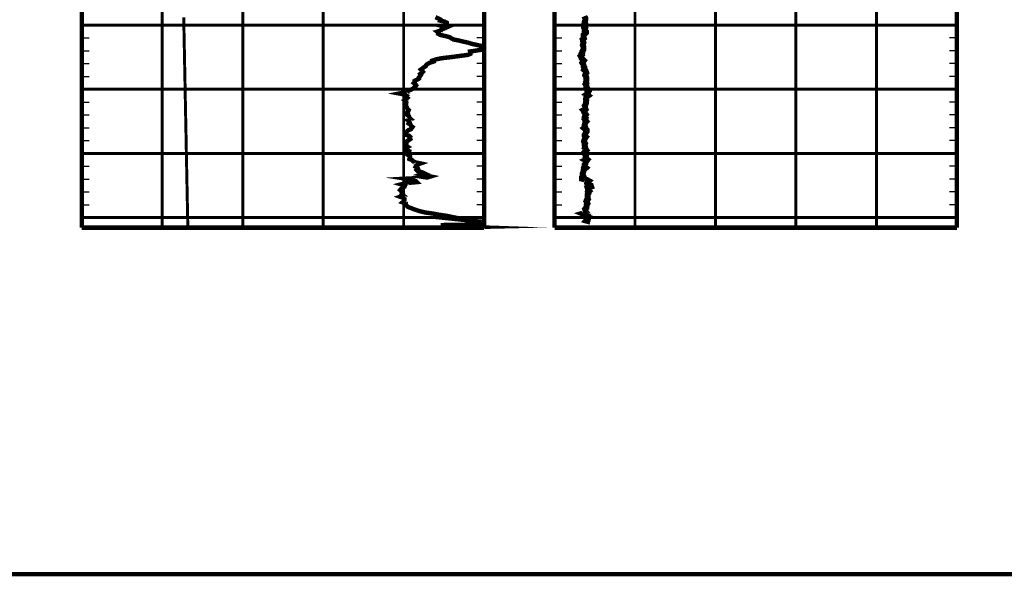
# Model space of a CAD drawing. Extents: x 83 to 619, y 53 to 229.
# Tile 10 of 14: x 463 to 540, y 53 to 96. Entities that reach past the tile are written whole.
import ezdxf

# ---------------------------------------------------------------- set-up
doc = ezdxf.new("R2010")
doc.units = 0
doc.header["$MEASUREMENT"] = 0
for name, pattern in [('DASH', [0.12, 0.08, -0.04]), ('DOT', [0.04, 0, -0.04]), ('SOLID', [0])]:
    doc.linetypes.add(name, pattern=pattern)
doc.layers.add('1', color=7, linetype='SOLID')

msp = doc.modelspace()

# ---------------------------------------------------------------- linework, layer by layer
at = {"layer": '1', "color": 7, "linetype": 'SOLID', "const_width": 0.347}
for points in [[(384.478, 52.748), (618.959, 52.748), (618.959, 228.898), (384.478, 228.898), (384.478, 52.748)], [(384.478, 52.748), (618.959, 52.748), (618.959, 228.898), (384.478, 228.898), (384.478, 52.748)], [(384.478, 52.748), (618.959, 52.748), (618.959, 228.898), (384.478, 228.898), (384.478, 52.748)], [(384.478, 52.748), (618.959, 52.748), (618.959, 228.898), (384.478, 228.898), (384.478, 52.748)], [(384.478, 52.748), (618.959, 52.748), (618.959, 228.898), (384.478, 228.898), (384.478, 52.748)], [(384.478, 52.748), (618.959, 52.748), (618.959, 228.898), (384.478, 228.898), (384.478, 52.748)], [(384.478, 52.748), (618.959, 52.748), (618.959, 228.898), (384.478, 228.898), (384.478, 52.748)], [(384.478, 52.748), (618.959, 52.748), (618.959, 228.898), (384.478, 228.898), (384.478, 52.748)], [(384.478, 52.748), (618.959, 52.748), (618.959, 228.898), (384.478, 228.898), (384.478, 52.748)], [(384.478, 52.748), (618.959, 52.748), (618.959, 228.898), (384.478, 228.898), (384.478, 52.748)], [(384.478, 52.748), (618.959, 52.748), (618.959, 228.898), (384.478, 228.898), (384.478, 52.748)], [(384.478, 52.748), (618.959, 52.748), (618.959, 228.898), (384.478, 228.898), (384.478, 52.748)], [(384.478, 52.748), (618.959, 52.748), (618.959, 228.898), (384.478, 228.898), (384.478, 52.748)], [(384.478, 52.748), (618.959, 52.748), (618.959, 228.898), (384.478, 228.898), (384.478, 52.748)], [(384.478, 52.748), (618.959, 52.748), (618.959, 228.898), (384.478, 228.898), (384.478, 52.748)], [(384.478, 52.748), (618.959, 52.748), (618.959, 228.898), (384.478, 228.898), (384.478, 52.748)], [(384.478, 52.748), (618.959, 52.748), (618.959, 228.898), (384.478, 228.898), (384.478, 52.748)], [(384.478, 52.748), (618.959, 52.748), (618.959, 228.898), (384.478, 228.898), (384.478, 52.748)], [(384.478, 52.748), (618.959, 52.748), (618.959, 228.898), (384.478, 228.898), (384.478, 52.748)], [(384.478, 52.748), (618.959, 52.748), (618.959, 228.898), (384.478, 228.898), (384.478, 52.748)], [(384.478, 52.748), (618.959, 52.748), (618.959, 228.898), (384.478, 228.898), (384.478, 52.748)], [(384.478, 52.748), (618.959, 52.748), (618.959, 228.898), (384.478, 228.898), (384.478, 52.748)], [(384.478, 52.748), (618.959, 52.748), (618.959, 228.898), (384.478, 228.898), (384.478, 52.748)], [(384.478, 52.748), (618.959, 52.748), (618.959, 228.898), (384.478, 228.898), (384.478, 52.748)], [(384.478, 52.748), (618.959, 52.748), (618.959, 228.898), (384.478, 228.898), (384.478, 52.748)], [(384.478, 52.748), (618.959, 52.748), (618.959, 228.898), (384.478, 228.898), (384.478, 52.748)], [(467.551, 185.582), (467.551, 79.789)], [(467.551, 185.582), (467.551, 79.789)], [(498.969, 185.582), (498.969, 79.789)], [(498.969, 185.582), (498.969, 79.789)], [(504.467, 185.582), (504.467, 79.789)], [(535.886, 185.582), (535.886, 79.789)], [(467.551, 79.789), (498.969, 79.789)], [(467.551, 79.789), (498.969, 79.789)], [(504.467, 79.789), (535.886, 79.789)]]:
    msp.add_lwpolyline(points, dxfattribs=at)
at = {"layer": '1', "color": 8, "linetype": 'DOT', "const_width": 0.231}
for points in [[(473.835, 185.582), (473.835, 79.789)], [(480.118, 185.582), (480.118, 79.789)], [(486.402, 185.582), (486.402, 79.789)], [(492.686, 185.582), (492.686, 79.789)], [(510.751, 185.582), (510.751, 79.789)], [(517.035, 185.582), (517.035, 79.789)], [(523.318, 185.582), (523.318, 79.789)], [(529.602, 185.582), (529.602, 79.789)], [(467.551, 95.606), (498.969, 95.606)], [(498.969, 95.606), (467.551, 95.606)], [(467.551, 95.606), (498.969, 95.606)], [(498.969, 95.606), (467.551, 95.606)], [(504.467, 95.606), (535.886, 95.606)], [(535.886, 95.606), (504.467, 95.606)], [(467.551, 90.594), (498.969, 90.594)], [(498.969, 90.594), (467.551, 90.594)], [(467.551, 90.594), (498.969, 90.594)], [(498.969, 90.594), (467.551, 90.594)], [(504.467, 90.594), (535.886, 90.594)], [(535.886, 90.594), (504.467, 90.594)], [(467.551, 85.582), (498.969, 85.582)], [(498.969, 85.582), (467.551, 85.582)], [(467.551, 85.582), (498.969, 85.582)], [(498.969, 85.582), (467.551, 85.582)], [(504.467, 85.582), (535.886, 85.582)], [(535.886, 85.582), (504.467, 85.582)], [(467.551, 80.571), (498.969, 80.571)], [(498.969, 80.571), (467.551, 80.571)], [(467.551, 80.571), (498.969, 80.571)], [(498.969, 80.571), (467.551, 80.571)], [(504.467, 80.571), (535.886, 80.571)], [(535.886, 80.571), (504.467, 80.571)]]:
    msp.add_lwpolyline(points, dxfattribs=at)
at = {"layer": '1', "color": 132, "linetype": 'DASH', "const_width": 0.231}
msp.add_lwpolyline([(475.509, 96.216), (475.511, 96.133), (475.513, 96.045), (475.514, 95.957), (475.516, 95.868), (475.518, 95.781), (475.52, 95.694), (475.521, 95.612), (475.523, 95.525), (475.525, 95.437), (475.526, 95.349), (475.528, 95.262), (475.53, 95.175), (475.532, 95.087), (475.533, 95.001), (475.535, 94.917), (475.537, 94.831), (475.538, 94.745), (475.54, 94.658), (475.542, 94.57), (475.543, 94.484), (475.545, 94.398), (475.547, 94.312), (475.548, 94.224), (475.55, 94.137), (475.552, 94.052), (475.553, 93.967), (475.555, 93.88), (475.557, 93.792), (475.559, 93.705), (475.562, 93.54), (475.563, 93.452), (475.565, 93.365), (475.567, 93.278), (475.569, 93.188), (475.57, 93.1), (475.572, 93.014), (475.574, 92.925), (475.576, 92.836), (475.577, 92.747), (475.579, 92.66), (475.581, 92.571), (475.583, 92.483), (475.584, 92.395), (475.586, 92.308), (475.588, 92.221), (475.59, 92.132), (475.591, 92.044), (475.593, 91.956), (475.595, 91.868), (475.597, 91.78), (475.598, 91.691), (475.6, 91.604), (475.602, 91.517), (475.603, 91.43), (475.605, 91.34), (475.607, 91.252), (475.609, 91.165), (475.61, 91.077), (475.612, 90.99), (475.614, 90.901), (475.615, 90.813), (475.617, 90.726), (475.619, 90.639), (475.62, 90.552), (475.622, 90.462), (475.624, 90.375), (475.626, 90.261), (475.628, 90.175), (475.629, 90.088), (475.631, 90.001), (475.633, 89.914), (475.634, 89.828), (475.636, 89.742), (475.638, 89.656), (475.639, 89.568), (475.641, 89.481), (475.643, 89.394), (475.645, 89.307), (475.646, 89.221), (475.648, 89.134), (475.65, 89.048), (475.651, 88.961), (475.653, 88.872), (475.655, 88.786), (475.657, 88.698), (475.658, 88.61), (475.66, 88.522), (475.662, 88.435), (475.663, 88.349), (475.665, 88.262), (475.667, 88.174), (475.669, 88.086), (475.67, 88), (475.672, 87.914), (475.674, 87.827), (475.675, 87.738), (475.677, 87.65), (475.679, 87.564), (475.68, 87.48), (475.682, 87.394), (475.684, 87.306), (475.686, 87.218), (475.689, 87.048), (475.691, 86.963), (475.692, 86.875), (475.694, 86.788), (475.696, 86.701), (475.697, 86.615), (475.699, 86.529), (475.701, 86.443), (475.702, 86.356), (475.704, 86.269), (475.706, 86.182), (475.708, 86.094), (475.709, 86.01), (475.711, 85.923), (475.713, 85.837), (475.714, 85.752), (475.716, 85.665), (475.718, 85.579), (475.719, 85.492), (475.721, 85.405), (475.723, 85.32), (475.724, 85.232), (475.726, 85.147), (475.728, 85.061), (475.729, 84.975), (475.731, 84.888), (475.733, 84.801), (475.735, 84.715), (475.736, 84.63), (475.738, 84.542), (475.74, 84.454), (475.741, 84.366), (475.743, 84.28), (475.745, 84.194), (475.747, 84.106), (475.748, 84.018), (475.75, 83.933), (475.753, 83.785), (475.754, 83.698), (475.756, 83.61), (475.758, 83.521), (475.759, 83.433), (475.761, 83.345), (475.763, 83.257), (475.765, 83.171), (475.766, 83.082), (475.768, 82.993), (475.77, 82.906), (475.772, 82.817), (475.773, 82.73), (475.775, 82.641), (475.777, 82.555), (475.779, 82.466), (475.78, 82.379), (475.782, 82.29), (475.784, 82.203), (475.786, 82.115), (475.787, 82.027), (475.789, 81.939), (475.791, 81.852), (475.792, 81.764), (475.794, 81.677), (475.796, 81.588), (475.798, 81.499), (475.799, 81.413), (475.801, 81.326), (475.803, 81.237), (475.805, 81.148), (475.806, 81.06), (475.808, 80.974), (475.81, 80.888), (475.811, 80.8), (475.813, 80.711), (475.815, 80.624), (475.816, 80.571), (475.82, 80.335), (475.822, 80.247), (475.823, 80.16), (475.825, 80.074), (475.827, 79.988), (475.828, 79.909), (475.83, 79.835), (475.831, 79.79)], dxfattribs=at)
at = {"layer": '1', "color": 132, "linetype": 'SOLID', "const_width": 0.347}
for points in [[(495.164, 96.216), (495.368, 96.133), (495.541, 96.045), (495.521, 95.957), (495.895, 95.868), (496.058, 95.781), (496.062, 95.694), (496.072, 95.612), (495.725, 95.525), (496.08, 95.437), (495.888, 95.349), (495.632, 95.262), (495.592, 95.175), (495.303, 95.087), (495.415, 95.001), (495.39, 94.917), (495.543, 94.831), (495.951, 94.745), (496.27, 94.658), (496.407, 94.57), (496.558, 94.484), (496.979, 94.398), (497.338, 94.312), (497.738, 94.224), (498, 94.137), (498.407, 94.052), (498.772, 93.967), (498.754, 93.88), (498.969, 93.803)], [(498.969, 93.703), (497.873, 93.54), (497.893, 93.452), (497.899, 93.365), (497.719, 93.278), (497.038, 93.188), (496.388, 93.1), (495.642, 93.014), (495.215, 92.925), (494.953, 92.836), (494.997, 92.747), (494.731, 92.66), (494.556, 92.571), (494.442, 92.483), (494.412, 92.395), (494.261, 92.308), (494.16, 92.221), (494.029, 92.132), (494.108, 92.044), (494.192, 91.956), (494.119, 91.868), (493.974, 91.78), (494.019, 91.691), (493.957, 91.604), (493.874, 91.517), (493.884, 91.43), (493.741, 91.34), (493.547, 91.252), (493.551, 91.165), (493.48, 91.077), (493.597, 90.99), (493.664, 90.901), (493.607, 90.813), (493.492, 90.726), (493.412, 90.639), (493.235, 90.552), (493.027, 90.462), (492.894, 90.375), (492.339, 90.261), (492.791, 90.175), (492.922, 90.088), (492.851, 90.001), (492.966, 89.914), (492.875, 89.828), (492.76, 89.742), (492.872, 89.656), (492.892, 89.568), (492.861, 89.481), (492.883, 89.394), (492.873, 89.307), (492.905, 89.221), (492.958, 89.134), (492.976, 89.048), (493.077, 88.961), (493.035, 88.872), (492.956, 88.786), (493.007, 88.698), (492.928, 88.61), (493.075, 88.522), (493.125, 88.435), (493.138, 88.349), (493.24, 88.262), (493.01, 88.174), (493.132, 88.086), (493.152, 88), (493.083, 87.914), (493.217, 87.827), (493.267, 87.738), (493.38, 87.65), (493.317, 87.564), (493.257, 87.48), (493.045, 87.394), (492.95, 87.306), (492.883, 87.218), (492.831, 87.048), (493.102, 86.963), (493.192, 86.875), (493.148, 86.788), (493.198, 86.701), (493.083, 86.615), (492.926, 86.529), (492.912, 86.443), (492.904, 86.356), (492.9, 86.269), (492.863, 86.182), (493.003, 86.094), (492.837, 86.01), (492.87, 85.923), (492.928, 85.837), (493.124, 85.752), (493.115, 85.665), (492.855, 85.579), (492.982, 85.492), (493.166, 85.405), (493.19, 85.32), (493.15, 85.232), (493.132, 85.147), (493.345, 85.061), (493.414, 84.975), (493.594, 84.888), (493.997, 84.801), (493.751, 84.715), (493.66, 84.63), (493.617, 84.542), (493.775, 84.454), (493.811, 84.366), (493.71, 84.28), (493.791, 84.194), (494.148, 84.106), (494.329, 84.018), (494.064, 83.933), (494.789, 83.785), (494.509, 83.698), (492.873, 83.61), (493.434, 83.521), (493.63, 83.433), (493.717, 83.345), (492.821, 83.257), (492.488, 83.171), (492.791, 83.082), (492.755, 82.993), (492.64, 82.906), (492.48, 82.817), (492.413, 82.73), (492.535, 82.641), (492.528, 82.555), (492.605, 82.466), (492.537, 82.379), (492.66, 82.29), (492.408, 82.203), (492.648, 82.115), (492.75, 82.027), (492.748, 81.939), (492.698, 81.852), (492.593, 81.764), (492.831, 81.677), (492.815, 81.588), (492.924, 81.499), (493, 81.413), (493.239, 81.326), (493.452, 81.237), (493.714, 81.148), (493.997, 81.06), (494.372, 80.974), (494.973, 80.888), (495.428, 80.8), (496.045, 80.711), (496.465, 80.624), (495.717, 80.571), (497.963, 80.335), (498.776, 80.247), (498.969, 80.23)], [(498.969, 80.041), (495.58, 79.988), (498.969, 79.939)], [(498.969, 79.859), (497.941, 79.835), (498.969, 79.799)]]:
    msp.add_lwpolyline(points, dxfattribs=at)
at = {"layer": '1', "color": 205, "linetype": 'SOLID', "const_width": 0.462}
msp.add_lwpolyline([(506.792, 96.293), (506.824, 96.216), (506.887, 96.133), (506.887, 96.045), (506.855, 95.957), (506.824, 95.868), (506.855, 95.781), (506.792, 95.694), (506.761, 95.612), (506.761, 95.525), (506.761, 95.437), (506.855, 95.349), (506.824, 95.262), (506.824, 95.175), (506.918, 95.087), (506.918, 95.001), (506.824, 94.917), (506.729, 94.831), (506.729, 94.745), (506.729, 94.658), (506.761, 94.57), (506.667, 94.484), (506.698, 94.398), (506.698, 94.312), (506.729, 94.224), (506.698, 94.137), (506.667, 94.052), (506.698, 93.967), (506.729, 93.88), (506.729, 93.792), (506.729, 93.705), (506.635, 93.54), (506.635, 93.452), (506.572, 93.365), (506.604, 93.278), (506.51, 93.188), (506.572, 93.1), (506.572, 93.014), (506.667, 92.925), (506.761, 92.836), (506.698, 92.747), (506.635, 92.66), (506.698, 92.571), (506.729, 92.483), (506.729, 92.395), (506.792, 92.308), (506.792, 92.221), (506.761, 92.132), (506.887, 92.044), (506.918, 91.956), (506.949, 91.868), (506.887, 91.78), (506.855, 91.691), (506.918, 91.604), (506.949, 91.517), (506.949, 91.43), (506.949, 91.34), (506.949, 91.252), (506.918, 91.165), (506.949, 91.077), (506.887, 90.99), (506.949, 90.901), (506.949, 90.813), (506.949, 90.726), (507.044, 90.639), (507.107, 90.552), (507.138, 90.462), (507.044, 90.375), (507.075, 90.261), (506.949, 90.175), (507.075, 90.088), (506.949, 90.001), (506.949, 89.914), (506.918, 89.828), (506.949, 89.742), (506.918, 89.656), (506.918, 89.568), (506.918, 89.481), (506.887, 89.394), (506.824, 89.307), (506.855, 89.221), (506.855, 89.134), (506.887, 89.048), (506.729, 88.961), (506.824, 88.872), (506.792, 88.786), (506.855, 88.698), (506.918, 88.61), (506.855, 88.522), (506.824, 88.435), (506.887, 88.349), (506.824, 88.262), (506.887, 88.174), (506.949, 88.086), (506.855, 88), (506.855, 87.914), (506.824, 87.827), (506.824, 87.738), (506.855, 87.65), (506.761, 87.564), (506.855, 87.48), (506.981, 87.394), (506.981, 87.306), (506.918, 87.218), (506.824, 87.048), (506.824, 86.963), (506.918, 86.875), (506.855, 86.788), (506.824, 86.701), (506.792, 86.615), (506.761, 86.529), (506.792, 86.443), (506.855, 86.356), (506.824, 86.269), (506.824, 86.182), (506.855, 86.094), (506.824, 86.01), (506.887, 85.923), (506.949, 85.837), (506.855, 85.752), (506.792, 85.665), (506.824, 85.579), (506.855, 85.492), (506.918, 85.405), (506.918, 85.32), (506.887, 85.232), (506.981, 85.147), (506.824, 85.061), (506.949, 84.975), (506.887, 84.888), (506.887, 84.801), (506.824, 84.715), (506.824, 84.63), (506.792, 84.542), (506.918, 84.454), (506.824, 84.366), (506.729, 84.28), (506.729, 84.194), (506.698, 84.106), (506.667, 84.018), (506.667, 83.933), (506.729, 83.785), (506.604, 83.698), (506.604, 83.61), (506.981, 83.521), (507.138, 83.433), (507.044, 83.345), (507.012, 83.257), (507.075, 83.171), (507.295, 83.082), (507.326, 82.993), (507.044, 82.906), (507.075, 82.817), (507.075, 82.73), (507.169, 82.641), (507.075, 82.555), (507.107, 82.466), (507.044, 82.379), (507.044, 82.29), (507.044, 82.203), (507.044, 82.115), (507.075, 82.027), (506.981, 81.939), (506.949, 81.852), (507.012, 81.764), (507.044, 81.677), (506.981, 81.588), (506.981, 81.499), (506.949, 81.413), (506.949, 81.326), (506.855, 81.237), (506.887, 81.148), (506.887, 81.06), (506.949, 80.974), (506.667, 80.888), (506.887, 80.8), (507.044, 80.711), (507.012, 80.624), (507.169, 80.571), (506.949, 80.335), (507.264, 80.247)], dxfattribs=at)
at = {"layer": '1', "color": 7, "linetype": 'SOLID'}
for points in [[(467.551, 95.606), (468.129, 95.606)], [(467.551, 95.606), (468.129, 95.606)], [(498.969, 95.606), (498.392, 95.606)], [(498.969, 95.606), (498.392, 95.606)], [(504.467, 95.606), (505.045, 95.606)], [(535.886, 95.606), (535.308, 95.606)], [(467.551, 94.604), (468.129, 94.604)], [(467.551, 94.604), (468.129, 94.604)], [(498.969, 94.604), (498.392, 94.604)], [(498.969, 94.604), (498.392, 94.604)], [(504.467, 94.604), (505.045, 94.604)], [(535.886, 94.604), (535.308, 94.604)], [(467.551, 93.601), (468.129, 93.601)], [(467.551, 93.601), (468.129, 93.601)], [(498.969, 93.601), (498.392, 93.601)], [(498.969, 93.601), (498.392, 93.601)], [(504.467, 93.601), (505.045, 93.601)], [(535.886, 93.601), (535.308, 93.601)], [(467.551, 92.599), (468.129, 92.599)], [(467.551, 92.599), (468.129, 92.599)], [(498.969, 92.599), (498.392, 92.599)], [(498.969, 92.599), (498.392, 92.599)], [(504.467, 92.599), (505.045, 92.599)], [(535.886, 92.599), (535.308, 92.599)], [(467.551, 91.597), (468.129, 91.597)], [(467.551, 91.597), (468.129, 91.597)], [(498.969, 91.597), (498.392, 91.597)], [(498.969, 91.597), (498.392, 91.597)], [(504.467, 91.597), (505.045, 91.597)], [(535.886, 91.597), (535.308, 91.597)], [(467.551, 90.594), (468.129, 90.594)], [(467.551, 90.594), (468.129, 90.594)], [(498.969, 90.594), (498.392, 90.594)], [(498.969, 90.594), (498.392, 90.594)], [(504.467, 90.594), (505.045, 90.594)], [(535.886, 90.594), (535.308, 90.594)], [(467.551, 89.592), (468.129, 89.592)], [(467.551, 89.592), (468.129, 89.592)], [(498.969, 89.592), (498.392, 89.592)], [(498.969, 89.592), (498.392, 89.592)], [(504.467, 89.592), (505.045, 89.592)], [(535.886, 89.592), (535.308, 89.592)], [(467.551, 88.589), (468.129, 88.589)], [(467.551, 88.589), (468.129, 88.589)], [(498.969, 88.589), (498.392, 88.589)], [(498.969, 88.589), (498.392, 88.589)], [(504.467, 88.589), (505.045, 88.589)], [(535.886, 88.589), (535.308, 88.589)], [(467.551, 87.587), (468.129, 87.587)], [(467.551, 87.587), (468.129, 87.587)], [(498.969, 87.587), (498.392, 87.587)], [(498.969, 87.587), (498.392, 87.587)], [(504.467, 87.587), (505.045, 87.587)], [(535.886, 87.587), (535.308, 87.587)], [(467.551, 86.585), (468.129, 86.585)], [(467.551, 86.585), (468.129, 86.585)], [(498.969, 86.585), (498.392, 86.585)], [(498.969, 86.585), (498.392, 86.585)], [(504.467, 86.585), (505.045, 86.585)], [(535.886, 86.585), (535.308, 86.585)], [(467.551, 85.582), (468.129, 85.582)], [(467.551, 85.582), (468.129, 85.582)], [(498.969, 85.582), (498.392, 85.582)], [(498.969, 85.582), (498.392, 85.582)], [(504.467, 85.582), (505.045, 85.582)], [(535.886, 85.582), (535.308, 85.582)], [(467.551, 84.58), (468.129, 84.58)], [(467.551, 84.58), (468.129, 84.58)], [(498.969, 84.58), (498.392, 84.58)], [(498.969, 84.58), (498.392, 84.58)], [(504.467, 84.58), (505.045, 84.58)], [(535.886, 84.58), (535.308, 84.58)], [(467.551, 83.578), (468.129, 83.578)], [(467.551, 83.578), (468.129, 83.578)], [(498.969, 83.578), (498.392, 83.578)], [(498.969, 83.578), (498.392, 83.578)], [(504.467, 83.578), (505.045, 83.578)], [(535.886, 83.578), (535.308, 83.578)], [(467.551, 82.575), (468.129, 82.575)], [(467.551, 82.575), (468.129, 82.575)], [(498.969, 82.575), (498.392, 82.575)], [(498.969, 82.575), (498.392, 82.575)], [(504.467, 82.575), (505.045, 82.575)], [(535.886, 82.575), (535.308, 82.575)], [(467.551, 81.573), (468.129, 81.573)], [(467.551, 81.573), (468.129, 81.573)], [(498.969, 81.573), (498.392, 81.573)], [(498.969, 81.573), (498.392, 81.573)], [(504.467, 81.573), (505.045, 81.573)], [(535.886, 81.573), (535.308, 81.573)], [(467.551, 80.571), (468.129, 80.571)], [(467.551, 80.571), (468.129, 80.571)], [(498.969, 80.571), (498.392, 80.571)], [(498.969, 80.571), (498.392, 80.571)], [(504.467, 80.571), (505.045, 80.571)], [(535.886, 80.571), (535.308, 80.571)]]:
    msp.add_lwpolyline(points, dxfattribs=at)

doc.saveas('drawing.dxf')
